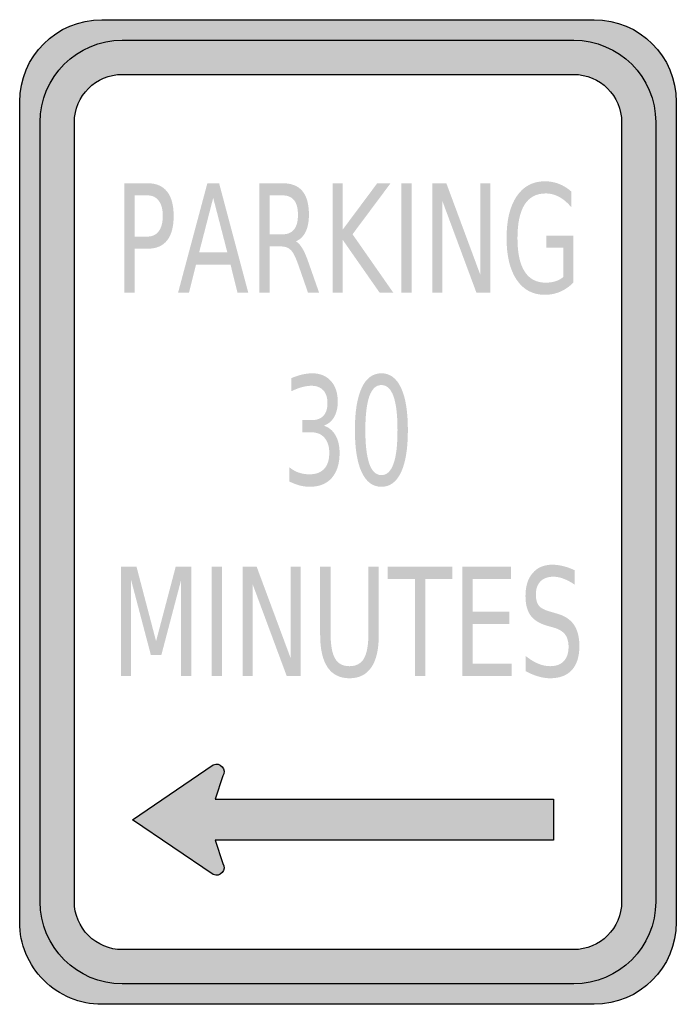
# Model space of a CAD drawing. Header units: inches. Extents: x -0.5 to 0.5, y -0.75 to 0.75.
import ezdxf

# ---------------------------------------------------------------- set-up
doc = ezdxf.new("R2010")
doc.units = ezdxf.units.IN
doc.header["$MEASUREMENT"] = 0

msp = doc.modelspace()

# ---------------------------------------------------------------- hatches: boundary and pattern name
h = msp.add_hatch(color=7)
edge = h.paths.add_edge_path()
edge.add_spline(control_points=[(-0.5, 0.625), (-0.5, 0.694), (-0.444, 0.75), (-0.375, 0.75)], knot_values=[0, 0, 0, 0, 1, 1, 1, 1], degree=3, periodic=0)
edge.add_line((-0.375, 0.75), (0.375, 0.75))
edge.add_spline(control_points=[(0.375, 0.75), (0.444, 0.75), (0.5, 0.694), (0.5, 0.625)], knot_values=[0, 0, 0, 0, 1, 1, 1, 1], degree=3, periodic=0)
edge.add_line((0.5, 0.625), (0.5, -0.625))
edge.add_spline(control_points=[(0.5, -0.625), (0.5, -0.694), (0.444, -0.75), (0.375, -0.75)], knot_values=[0, 0, 0, 0, 1, 1, 1, 1], degree=3, periodic=0)
edge.add_line((0.375, -0.75), (-0.375, -0.75))
edge.add_spline(control_points=[(-0.375, -0.75), (-0.4082, -0.75), (-0.4399, -0.7368), (-0.4634, -0.7134), (-0.4868, -0.6899), (-0.5, -0.6582), (-0.5, -0.625)], knot_values=[0, 0, 0, 0, 1, 1, 1, 2, 2, 2, 2], degree=3, periodic=0)
edge.add_line((-0.5, -0.625), (-0.5, 0.625))
edge = h.paths.add_edge_path(flags=0)
edge.add_spline(control_points=[(0.3437, 0.6667), (0.384, 0.6667), (0.4167, 0.634), (0.4167, 0.5937)], knot_values=[0, 0, 0, 0, 1, 1, 1, 1], degree=3, periodic=0)
edge.add_line((0.4167, 0.5937), (0.4167, -0.5938))
edge.add_spline(control_points=[(0.4167, -0.5938), (0.4167, -0.634), (0.384, -0.6667), (0.3437, -0.6667)], knot_values=[0, 0, 0, 0, 1, 1, 1, 1], degree=3, periodic=0)
edge.add_line((0.3437, -0.6667), (-0.3438, -0.6667))
edge.add_spline(control_points=[(-0.3438, -0.6667), (-0.3631, -0.6667), (-0.3816, -0.659), (-0.3953, -0.6453), (-0.409, -0.6316), (-0.4167, -0.6131), (-0.4167, -0.5938)], knot_values=[0, 0, 0, 0, 1, 1, 1, 2, 2, 2, 2], degree=3, periodic=0)
edge.add_line((-0.4167, -0.5938), (-0.4167, 0.5937))
edge.add_spline(control_points=[(-0.4167, 0.5937), (-0.4167, 0.634), (-0.384, 0.6667), (-0.3438, 0.6667)], knot_values=[0, 0, 0, 0, 1, 1, 1, 1], degree=3, periodic=0)
edge.add_line((-0.3438, 0.6667), (0.3437, 0.6667))
h = msp.add_hatch(color=7)
edge = h.paths.add_edge_path()
edge.add_spline(control_points=[(-0.3438, 0.7187), (-0.3769, 0.7187), (-0.4087, 0.7056), (-0.4321, 0.6821), (-0.4556, 0.6587), (-0.4688, 0.6269), (-0.4688, 0.5937)], knot_values=[0, 0, 0, 0, 1, 1, 1, 2, 2, 2, 2], degree=3, periodic=0)
edge.add_line((-0.4688, 0.5937), (-0.4688, -0.5938))
edge.add_spline(control_points=[(-0.4688, -0.5938), (-0.4688, -0.6628), (-0.4128, -0.7188), (-0.3438, -0.7188)], knot_values=[0, 0, 0, 0, 1, 1, 1, 1], degree=3, periodic=0)
edge.add_line((-0.3438, -0.7188), (0.3437, -0.7188))
edge.add_spline(control_points=[(0.3437, -0.7188), (0.4128, -0.7188), (0.4687, -0.6628), (0.4687, -0.5938)], knot_values=[0, 0, 0, 0, 1, 1, 1, 1], degree=3, periodic=0)
edge.add_line((0.4687, -0.5938), (0.4687, 0.5937))
edge.add_spline(control_points=[(0.4687, 0.5937), (0.4687, 0.6269), (0.4556, 0.6587), (0.4321, 0.6821), (0.4087, 0.7056), (0.3769, 0.7187), (0.3437, 0.7187)], knot_values=[0, 0, 0, 0, 1, 1, 1, 2, 2, 2, 2], degree=3, periodic=0)
edge.add_line((0.3437, 0.7187), (-0.3438, 0.7187))
edge = h.paths.add_edge_path(flags=0)
edge.add_spline(control_points=[(-0.3438, 0.6667), (-0.384, 0.6667), (-0.4167, 0.634), (-0.4167, 0.5937)], knot_values=[0, 0, 0, 0, 1, 1, 1, 1], degree=3, periodic=0)
edge.add_line((-0.4167, 0.5937), (-0.4167, -0.5938))
edge.add_spline(control_points=[(-0.4167, -0.5938), (-0.4167, -0.6131), (-0.409, -0.6316), (-0.3953, -0.6453), (-0.3816, -0.659), (-0.3631, -0.6667), (-0.3438, -0.6667)], knot_values=[0, 0, 0, 0, 1, 1, 1, 2, 2, 2, 2], degree=3, periodic=0)
edge.add_line((-0.3438, -0.6667), (0.3437, -0.6667))
edge.add_spline(control_points=[(0.3437, -0.6667), (0.3631, -0.6667), (0.3816, -0.659), (0.3953, -0.6453), (0.409, -0.6316), (0.4167, -0.6131), (0.4167, -0.5938)], knot_values=[0, 0, 0, 0, 1, 1, 1, 2, 2, 2, 2], degree=3, periodic=0)
edge.add_line((0.4167, -0.5938), (0.4167, 0.5937))
edge.add_spline(control_points=[(0.4167, 0.5937), (0.4167, 0.634), (0.384, 0.6667), (0.3437, 0.6667)], knot_values=[0, 0, 0, 0, 1, 1, 1, 1], degree=3, periodic=0)
edge.add_line((0.3437, 0.6667), (-0.3438, 0.6667))
h = msp.add_hatch(color=7)
edge = h.paths.add_edge_path()
edge.add_line((-0.3408, 0.5008), (-0.3052, 0.5008))
edge.add_spline(control_points=[(-0.3052, 0.5008), (-0.2921, 0.5008), (-0.2822, 0.4966), (-0.2755, 0.4881), (-0.2688, 0.4797), (-0.2655, 0.4673), (-0.2655, 0.451), (-0.2655, 0.4346), (-0.2688, 0.4221), (-0.2755, 0.4137), (-0.2822, 0.4053), (-0.2921, 0.4011), (-0.3052, 0.4011)], knot_values=[0, 0, 0, 0, 1, 1, 1, 2, 2, 2, 3, 3, 3, 4, 4, 4, 4], degree=3, periodic=0)
edge.add_line((-0.3052, 0.4011), (-0.325, 0.4011))
edge.add_line((-0.325, 0.4011), (-0.325, 0.3341))
edge.add_line((-0.325, 0.3341), (-0.3408, 0.3341))
edge.add_line((-0.3408, 0.3341), (-0.3408, 0.5008))
edge = h.paths.add_edge_path(flags=0)
edge.add_line((-0.325, 0.4823), (-0.325, 0.4196))
edge.add_line((-0.325, 0.4196), (-0.3052, 0.4196))
edge.add_spline(control_points=[(-0.3052, 0.4196), (-0.2978, 0.4196), (-0.2922, 0.4224), (-0.2882, 0.4278), (-0.2841, 0.4332), (-0.2821, 0.441), (-0.2821, 0.451), (-0.2821, 0.461), (-0.2841, 0.4687), (-0.2882, 0.4741), (-0.2922, 0.4796), (-0.2978, 0.4823), (-0.3052, 0.4823)], knot_values=[0, 0, 0, 0, 1, 1, 1, 2, 2, 2, 3, 3, 3, 4, 4, 4, 4], degree=3, periodic=0)
edge.add_line((-0.3052, 0.4823), (-0.325, 0.4823))
h = msp.add_hatch(color=7)
h.paths.add_polyline_path([(-0.2142, 0.5008), (-0.1963, 0.5008), (-0.1519, 0.3341), (-0.1683, 0.3341), (-0.1789, 0.3769), (-0.2315, 0.3769), (-0.2421, 0.3341), (-0.2588, 0.3341), (-0.2142, 0.5008)])
h.paths.add_polyline_path([(-0.2053, 0.4786), (-0.2267, 0.3956), (-0.1838, 0.3956), (-0.2053, 0.4786)], flags=0)
h = msp.add_hatch(color=7)
edge = h.paths.add_edge_path()
edge.add_spline(control_points=[(-0.0795, 0.4123), (-0.0761, 0.4106), (-0.0728, 0.4071), (-0.0696, 0.4018), (-0.0664, 0.3964), (-0.0632, 0.3891), (-0.06, 0.3797)], knot_values=[0, 0, 0, 0, 1, 1, 1, 2, 2, 2, 2], degree=3, periodic=0)
edge.add_line((-0.06, 0.3797), (-0.044, 0.3341))
edge.add_line((-0.044, 0.3341), (-0.0609, 0.3341))
edge.add_line((-0.0609, 0.3341), (-0.0758, 0.3769))
edge.add_spline(control_points=[(-0.0758, 0.3769), (-0.0797, 0.388), (-0.0834, 0.3955), (-0.0871, 0.3991), (-0.0907, 0.4027), (-0.0956, 0.4046), (-0.1019, 0.4046)], knot_values=[0, 0, 0, 0, 1, 1, 1, 2, 2, 2, 2], degree=3, periodic=0)
edge.add_line((-0.1019, 0.4046), (-0.1191, 0.4046))
edge.add_line((-0.1191, 0.4046), (-0.1191, 0.3341))
edge.add_line((-0.1191, 0.3341), (-0.1348, 0.3341))
edge.add_line((-0.1348, 0.3341), (-0.1348, 0.5008))
edge.add_line((-0.1348, 0.5008), (-0.0992, 0.5008))
edge.add_spline(control_points=[(-0.0992, 0.5008), (-0.0859, 0.5008), (-0.0759, 0.4968), (-0.0694, 0.4889), (-0.0628, 0.4809), (-0.0595, 0.4689), (-0.0595, 0.4528), (-0.0595, 0.4423), (-0.0612, 0.4336), (-0.0646, 0.4267), (-0.068, 0.4198), (-0.073, 0.415), (-0.0795, 0.4123)], knot_values=[0, 0, 0, 0, 1, 1, 1, 2, 2, 2, 3, 3, 3, 4, 4, 4, 4], degree=3, periodic=0)
edge = h.paths.add_edge_path(flags=0)
edge.add_line((-0.1191, 0.4823), (-0.1191, 0.4231))
edge.add_line((-0.1191, 0.4231), (-0.0992, 0.4231))
edge.add_spline(control_points=[(-0.0992, 0.4231), (-0.0916, 0.4231), (-0.0859, 0.4256), (-0.082, 0.4306), (-0.0781, 0.4357), (-0.0762, 0.443), (-0.0762, 0.4528), (-0.0762, 0.4625), (-0.0781, 0.4699), (-0.082, 0.4748), (-0.0859, 0.4798), (-0.0916, 0.4823), (-0.0992, 0.4823)], knot_values=[0, 0, 0, 0, 1, 1, 1, 2, 2, 2, 3, 3, 3, 4, 4, 4, 4], degree=3, periodic=0)
edge.add_line((-0.0992, 0.4823), (-0.1191, 0.4823))
for points in [[(-0.0236, 0.5008), (-0.0079, 0.5008), (-0.0079, 0.4304), (0.0445, 0.5008), (0.0648, 0.5008), (0.0069, 0.4231), (0.069, 0.3341), (0.0482, 0.3341), (-0.0079, 0.4144), (-0.0079, 0.3341), (-0.0236, 0.3341), (-0.0236, 0.5008)], [(0.0813, 0.5008), (0.0971, 0.5008), (0.0971, 0.3341), (0.0813, 0.3341), (0.0813, 0.5008)], [(0.1285, 0.5008), (0.1498, 0.5008), (0.2015, 0.3614), (0.2015, 0.5008), (0.2168, 0.5008), (0.2168, 0.3341), (0.1956, 0.3341), (0.1438, 0.4736), (0.1438, 0.3341), (0.1285, 0.3341), (0.1285, 0.5008)], [(-0.3456, -0.0833), (-0.3221, -0.0833), (-0.2923, -0.1968), (-0.2624, -0.0833), (-0.2388, -0.0833), (-0.2388, -0.25), (-0.2542, -0.25), (-0.2542, -0.1037), (-0.2843, -0.218), (-0.3002, -0.218), (-0.3303, -0.1037), (-0.3303, -0.25), (-0.3456, -0.25), (-0.3456, -0.0833)], [(-0.2075, -0.0833), (-0.1917, -0.0833), (-0.1917, -0.25), (-0.2075, -0.25), (-0.2075, -0.0833)], [(-0.1603, -0.0833), (-0.1391, -0.0833), (-0.0873, -0.2228), (-0.0873, -0.0833), (-0.072, -0.0833), (-0.072, -0.25), (-0.0933, -0.25), (-0.145, -0.1106), (-0.145, -0.25), (-0.1603, -0.25), (-0.1603, -0.0833)], [(0.0604, -0.0833), (0.1591, -0.0833), (0.1591, -0.1023), (0.1176, -0.1023), (0.1176, -0.25), (0.1018, -0.25), (0.1018, -0.1023), (0.0604, -0.1023), (0.0604, -0.0833)], [(0.1743, -0.0833), (0.2481, -0.0833), (0.2481, -0.1023), (0.1901, -0.1023), (0.1901, -0.1517), (0.2456, -0.1517), (0.2456, -0.1706), (0.1901, -0.1706), (0.1901, -0.231), (0.2495, -0.231), (0.2495, -0.25), (0.1743, -0.25), (0.1743, -0.0833)]]:
    msp.add_hatch(color=7).paths.add_polyline_path(points)
h = msp.add_hatch(color=7)
edge = h.paths.add_edge_path()
edge.add_line((0.3278, 0.3579), (0.3278, 0.4027))
edge.add_line((0.3278, 0.4027), (0.302, 0.4027))
edge.add_line((0.302, 0.4027), (0.302, 0.4212))
edge.add_line((0.302, 0.4212), (0.3434, 0.4212))
edge.add_line((0.3434, 0.4212), (0.3434, 0.3496))
edge.add_spline(control_points=[(0.3434, 0.3496), (0.3373, 0.3435), (0.3306, 0.3388), (0.3232, 0.3356), (0.3159, 0.3325), (0.3081, 0.3309), (0.2997, 0.3309), (0.2815, 0.3309), (0.2672, 0.3385), (0.2569, 0.3537), (0.2466, 0.3689), (0.2415, 0.3901), (0.2415, 0.4173), (0.2415, 0.4445), (0.2466, 0.4658), (0.2569, 0.481), (0.2672, 0.4962), (0.2815, 0.5038), (0.2997, 0.5038), (0.3073, 0.5038), (0.3145, 0.5025), (0.3214, 0.4998), (0.3282, 0.4971), (0.3346, 0.4932), (0.3403, 0.488)], knot_values=[0, 0, 0, 0, 1, 1, 1, 2, 2, 2, 3, 3, 3, 4, 4, 4, 5, 5, 5, 6, 6, 6, 7, 7, 7, 8, 8, 8, 8], degree=3, periodic=0)
edge.add_line((0.3403, 0.488), (0.3403, 0.464))
edge.add_spline(control_points=[(0.3403, 0.464), (0.3345, 0.471), (0.3283, 0.4764), (0.3218, 0.4799), (0.3152, 0.4835), (0.3083, 0.4853), (0.301, 0.4853), (0.2868, 0.4853), (0.2761, 0.4796), (0.2689, 0.4682), (0.2617, 0.4568), (0.2581, 0.4398), (0.2581, 0.4173), (0.2581, 0.3948), (0.2617, 0.3779), (0.2689, 0.3665), (0.2761, 0.3551), (0.2868, 0.3494), (0.301, 0.3494), (0.3066, 0.3494), (0.3116, 0.3501), (0.316, 0.3515), (0.3203, 0.3529), (0.3243, 0.355), (0.3278, 0.3579)], knot_values=[0, 0, 0, 0, 1, 1, 1, 2, 2, 2, 3, 3, 3, 4, 4, 4, 5, 5, 5, 6, 6, 6, 7, 7, 7, 8, 8, 8, 8], degree=3, periodic=0)
h = msp.add_hatch(color=7)
edge = h.paths.add_edge_path()
edge.add_spline(control_points=[(-0.0369, 0.1315), (-0.0293, 0.1292), (-0.0234, 0.1244), (-0.0192, 0.1171), (-0.0149, 0.1098), (-0.0128, 0.1008), (-0.0128, 0.0901), (-0.0128, 0.0736), (-0.0168, 0.0609), (-0.0247, 0.0519), (-0.0326, 0.0429), (-0.0439, 0.0384), (-0.0585, 0.0384), (-0.0633, 0.0384), (-0.0684, 0.0391), (-0.0736, 0.0404), (-0.0788, 0.0418), (-0.0841, 0.0439), (-0.0896, 0.0466)], knot_values=[0, 0, 0, 0, 1, 1, 1, 2, 2, 2, 3, 3, 3, 4, 4, 4, 5, 5, 5, 6, 6, 6, 6], degree=3, periodic=0)
edge.add_line((-0.0896, 0.0466), (-0.0896, 0.0684))
edge.add_spline(control_points=[(-0.0896, 0.0684), (-0.0853, 0.0648), (-0.0805, 0.062), (-0.0753, 0.0601), (-0.07, 0.0583), (-0.0646, 0.0574), (-0.0589, 0.0574), (-0.049, 0.0574), (-0.0415, 0.0601), (-0.0363, 0.0657), (-0.0311, 0.0713), (-0.0285, 0.0794), (-0.0285, 0.0901), (-0.0285, 0.0999), (-0.0309, 0.1076), (-0.0358, 0.1131), (-0.0406, 0.1187), (-0.0473, 0.1214), (-0.0559, 0.1214)], knot_values=[0, 0, 0, 0, 1, 1, 1, 2, 2, 2, 3, 3, 3, 4, 4, 4, 5, 5, 5, 6, 6, 6, 6], degree=3, periodic=0)
edge.add_line((-0.0559, 0.1214), (-0.0695, 0.1214))
edge.add_line((-0.0695, 0.1214), (-0.0695, 0.14))
edge.add_line((-0.0695, 0.14), (-0.0552, 0.14))
edge.add_spline(control_points=[(-0.0552, 0.14), (-0.0475, 0.14), (-0.0415, 0.1422), (-0.0374, 0.1466), (-0.0333, 0.151), (-0.0313, 0.1574), (-0.0313, 0.1657), (-0.0313, 0.1743), (-0.0334, 0.1809), (-0.0376, 0.1854), (-0.0419, 0.19), (-0.048, 0.1923), (-0.0559, 0.1923), (-0.0602, 0.1923), (-0.0648, 0.1916), (-0.0698, 0.1903), (-0.0747, 0.189), (-0.0802, 0.1869), (-0.0861, 0.1841)], knot_values=[0, 0, 0, 0, 1, 1, 1, 2, 2, 2, 3, 3, 3, 4, 4, 4, 5, 5, 5, 6, 6, 6, 6], degree=3, periodic=0)
edge.add_line((-0.0861, 0.1841), (-0.0861, 0.2041))
edge.add_spline(control_points=[(-0.0861, 0.2041), (-0.0801, 0.2065), (-0.0745, 0.2083), (-0.0693, 0.2095), (-0.064, 0.2107), (-0.0591, 0.2113), (-0.0545, 0.2113), (-0.0425, 0.2113), (-0.033, 0.2074), (-0.026, 0.1996), (-0.019, 0.1918), (-0.0156, 0.1813), (-0.0156, 0.1681), (-0.0156, 0.1589), (-0.0174, 0.1511), (-0.0211, 0.1447), (-0.0248, 0.1383), (-0.0301, 0.1339), (-0.0369, 0.1315)], knot_values=[0, 0, 0, 0, 1, 1, 1, 2, 2, 2, 3, 3, 3, 4, 4, 4, 5, 5, 5, 6, 6, 6, 6], degree=3, periodic=0)
h = msp.add_hatch(color=7)
edge = h.paths.add_edge_path()
edge.add_spline(control_points=[(0.0509, 0.2113), (0.0639, 0.2113), (0.0739, 0.2039), (0.0808, 0.1891), (0.0877, 0.1744), (0.0912, 0.1529), (0.0912, 0.1248), (0.0912, 0.0967), (0.0877, 0.0753), (0.0808, 0.0605), (0.0739, 0.0458), (0.0639, 0.0384), (0.0509, 0.0384), (0.0378, 0.0384), (0.0278, 0.0458), (0.0209, 0.0605), (0.014, 0.0753), (0.0105, 0.0967), (0.0105, 0.1248), (0.0105, 0.1529), (0.014, 0.1744), (0.0209, 0.1891), (0.0278, 0.2039), (0.0378, 0.2113), (0.0509, 0.2113)], knot_values=[0, 0, 0, 0, 1, 1, 1, 2, 2, 2, 3, 3, 3, 4, 4, 4, 5, 5, 5, 6, 6, 6, 7, 7, 7, 8, 8, 8, 8], degree=3, periodic=0)
edge = h.paths.add_edge_path(flags=0)
edge.add_spline(control_points=[(0.0509, 0.1934), (0.0427, 0.1934), (0.0366, 0.1877), (0.0325, 0.1763), (0.0285, 0.1649), (0.0264, 0.1477), (0.0264, 0.1248), (0.0264, 0.1019), (0.0285, 0.0848), (0.0325, 0.0734), (0.0366, 0.0619), (0.0427, 0.0562), (0.0509, 0.0562), (0.059, 0.0562), (0.0652, 0.0619), (0.0693, 0.0734), (0.0734, 0.0848), (0.0754, 0.1019), (0.0754, 0.1248), (0.0754, 0.1477), (0.0734, 0.1649), (0.0693, 0.1763), (0.0652, 0.1877), (0.059, 0.1934), (0.0509, 0.1934)], knot_values=[0, 0, 0, 0, 1, 1, 1, 2, 2, 2, 3, 3, 3, 4, 4, 4, 5, 5, 5, 6, 6, 6, 7, 7, 7, 8, 8, 8, 8], degree=3, periodic=0)
h = msp.add_hatch(color=7)
edge = h.paths.add_edge_path()
edge.add_line((-0.0424, -0.0833), (-0.0265, -0.0833))
edge.add_line((-0.0265, -0.0833), (-0.0265, -0.1846))
edge.add_spline(control_points=[(-0.0265, -0.1846), (-0.0265, -0.2025), (-0.0243, -0.2153), (-0.0197, -0.2232), (-0.0152, -0.231), (-0.0079, -0.2349), (0.0023, -0.2349), (0.0124, -0.2349), (0.0197, -0.231), (0.0243, -0.2232), (0.0288, -0.2153), (0.0311, -0.2025), (0.0311, -0.1846)], knot_values=[0, 0, 0, 0, 1, 1, 1, 2, 2, 2, 3, 3, 3, 4, 4, 4, 4], degree=3, periodic=0)
edge.add_line((0.0311, -0.1846), (0.0311, -0.0833))
edge.add_line((0.0311, -0.0833), (0.0469, -0.0833))
edge.add_line((0.0469, -0.0833), (0.0469, -0.1874))
edge.add_spline(control_points=[(0.0469, -0.1874), (0.0469, -0.2091), (0.0432, -0.2255), (0.0356, -0.2366), (0.0281, -0.2477), (0.017, -0.2533), (0.0023, -0.2533), (-0.0124, -0.2533), (-0.0236, -0.2477), (-0.0311, -0.2366), (-0.0386, -0.2255), (-0.0424, -0.2091), (-0.0424, -0.1874)], knot_values=[0, 0, 0, 0, 1, 1, 1, 2, 2, 2, 3, 3, 3, 4, 4, 4, 4], degree=3, periodic=0)
edge.add_line((-0.0424, -0.1874), (-0.0424, -0.0833))
h = msp.add_hatch(color=7)
edge = h.paths.add_edge_path()
edge.add_line((0.3454, -0.0888), (0.3454, -0.1108))
edge.add_spline(control_points=[(0.3454, -0.1108), (0.3394, -0.1067), (0.3337, -0.1037), (0.3284, -0.1017), (0.3231, -0.0996), (0.3179, -0.0986), (0.313, -0.0986), (0.3044, -0.0986), (0.2978, -0.101), (0.2931, -0.1058), (0.2884, -0.1105), (0.2861, -0.1173), (0.2861, -0.1261), (0.2861, -0.1335), (0.2877, -0.139), (0.2908, -0.1428), (0.2939, -0.1465), (0.2997, -0.1496), (0.3084, -0.1519)], knot_values=[0, 0, 0, 0, 1, 1, 1, 2, 2, 2, 3, 3, 3, 4, 4, 4, 5, 5, 5, 6, 6, 6, 6], degree=3, periodic=0)
edge.add_line((0.3084, -0.1519), (0.3179, -0.1547))
edge.add_spline(control_points=[(0.3179, -0.1547), (0.3297, -0.1579), (0.3384, -0.1635), (0.344, -0.1716), (0.3496, -0.1797), (0.3524, -0.1905), (0.3524, -0.204), (0.3524, -0.2202), (0.3486, -0.2324), (0.341, -0.2407), (0.3334, -0.2491), (0.3223, -0.2533), (0.3077, -0.2533), (0.3022, -0.2533), (0.2963, -0.2524), (0.2901, -0.2506), (0.2838, -0.2488), (0.2774, -0.2461), (0.2707, -0.2426)], knot_values=[0, 0, 0, 0, 1, 1, 1, 2, 2, 2, 3, 3, 3, 4, 4, 4, 5, 5, 5, 6, 6, 6, 6], degree=3, periodic=0)
edge.add_line((0.2707, -0.2426), (0.2707, -0.2194))
edge.add_spline(control_points=[(0.2707, -0.2194), (0.2771, -0.2246), (0.2834, -0.2284), (0.2896, -0.231), (0.2957, -0.2336), (0.3017, -0.2349), (0.3077, -0.2349), (0.3167, -0.2349), (0.3237, -0.2324), (0.3285, -0.2274), (0.3334, -0.2223), (0.3359, -0.2151), (0.3359, -0.2057), (0.3359, -0.1975), (0.3341, -0.1911), (0.3306, -0.1865), (0.3271, -0.1819), (0.3213, -0.1784), (0.3133, -0.1761)], knot_values=[0, 0, 0, 0, 1, 1, 1, 2, 2, 2, 3, 3, 3, 4, 4, 4, 5, 5, 5, 6, 6, 6, 6], degree=3, periodic=0)
edge.add_line((0.3133, -0.1761), (0.3037, -0.1734))
edge.add_spline(control_points=[(0.3037, -0.1734), (0.2919, -0.1701), (0.2834, -0.1648), (0.2781, -0.1577), (0.2729, -0.1505), (0.2703, -0.1406), (0.2703, -0.1279), (0.2703, -0.1132), (0.2739, -0.1015), (0.2812, -0.0931), (0.2884, -0.0846), (0.2984, -0.0803), (0.3112, -0.0803), (0.3167, -0.0803), (0.3222, -0.081), (0.3279, -0.0825), (0.3336, -0.0839), (0.3394, -0.086), (0.3454, -0.0888)], knot_values=[0, 0, 0, 0, 1, 1, 1, 2, 2, 2, 3, 3, 3, 4, 4, 4, 5, 5, 5, 6, 6, 6, 6], degree=3, periodic=0)
h = msp.add_hatch(color=7)
edge = h.paths.add_edge_path()
edge.add_line((-0.3281, -0.4688), (-0.2051, -0.3851))
edge.add_spline(control_points=[(-0.2051, -0.3851), (-0.2004, -0.383), (-0.1949, -0.3843), (-0.1916, -0.3882), (-0.1883, -0.3922), (-0.1879, -0.3978), (-0.1906, -0.4021)], knot_values=[0, 0, 0, 0, 1, 1, 1, 2, 2, 2, 2], degree=3, periodic=0)
edge.add_line((-0.1906, -0.4021), (-0.2025, -0.4375))
edge.add_line((-0.2025, -0.4375), (0.3132, -0.4375))
edge.add_line((0.3132, -0.4375), (0.3132, -0.5))
edge.add_line((0.3132, -0.5), (-0.2025, -0.5))
edge.add_line((-0.2025, -0.5), (-0.1906, -0.5354))
edge.add_spline(control_points=[(-0.1906, -0.5354), (-0.1879, -0.5397), (-0.1883, -0.5454), (-0.1916, -0.5493), (-0.1949, -0.5532), (-0.2004, -0.5545), (-0.2051, -0.5525)], knot_values=[0, 0, 0, 0, 1, 1, 1, 2, 2, 2, 2], degree=3, periodic=0)
edge.add_line((-0.2051, -0.5525), (-0.3281, -0.4688))

# ---------------------------------------------------------------- linework, layer by layer
at = {"color": 7}
for points in [[(-0.375, 0.75), (0.375, 0.75)], [(-0.3438, 0.7187), (0.3437, 0.7187)], [(-0.3438, 0.6667), (0.3437, 0.6667)], [(-0.5, -0.625), (-0.5, 0.625)], [(0.5, 0.625), (0.5, -0.625)], [(-0.4688, -0.5938), (-0.4688, 0.5937)], [(-0.4167, -0.5938), (-0.4167, 0.5937)], [(0.4167, 0.5937), (0.4167, -0.5938)], [(0.4687, 0.5937), (0.4687, -0.5938)], [(-0.3281, -0.4688), (-0.2051, -0.3851)], [(-0.1906, -0.4021), (-0.2025, -0.4375), (0.3132, -0.4375), (0.3132, -0.5), (-0.2025, -0.5), (-0.1906, -0.5354)], [(-0.2051, -0.5525), (-0.3281, -0.4688)], [(0.3437, -0.6667), (-0.3438, -0.6667)], [(0.3437, -0.7188), (-0.3438, -0.7188)], [(0.375, -0.75), (-0.375, -0.75)]]:
    msp.add_lwpolyline(points, dxfattribs=at)
for points in [[(-0.5, 0.625), (-0.5, 0.694), (-0.444, 0.75), (-0.375, 0.75)], [(0.375, 0.75), (0.444, 0.75), (0.5, 0.694), (0.5, 0.625)], [(-0.4688, 0.5937), (-0.4688, 0.6628), (-0.4128, 0.7187), (-0.3438, 0.7187)], [(0.3437, 0.7187), (0.4128, 0.7187), (0.4687, 0.6628), (0.4687, 0.5937)], [(-0.4167, 0.5937), (-0.4167, 0.634), (-0.384, 0.6667), (-0.3438, 0.6667)], [(0.3437, 0.6667), (0.384, 0.6667), (0.4167, 0.634), (0.4167, 0.5937)], [(-0.3438, -0.7188), (-0.4128, -0.7188), (-0.4688, -0.6628), (-0.4688, -0.5938)], [(0.4687, -0.5938), (0.4687, -0.6628), (0.4128, -0.7188), (0.3437, -0.7188)], [(0.4167, -0.5938), (0.4167, -0.634), (0.384, -0.6667), (0.3437, -0.6667)], [(0.5, -0.625), (0.5, -0.694), (0.444, -0.75), (0.375, -0.75)]]:
    msp.add_open_spline(points, degree=3, dxfattribs=at)
for points in [[(-0.2051, -0.3851), (-0.2004, -0.383), (-0.1949, -0.3843), (-0.1916, -0.3882), (-0.1883, -0.3922), (-0.1879, -0.3978), (-0.1906, -0.4021)], [(-0.1906, -0.5354), (-0.1879, -0.5397), (-0.1883, -0.5454), (-0.1916, -0.5493), (-0.1949, -0.5532), (-0.2004, -0.5545), (-0.2051, -0.5525)], [(-0.3438, -0.6667), (-0.3631, -0.6667), (-0.3816, -0.659), (-0.3953, -0.6453), (-0.409, -0.6316), (-0.4167, -0.6131), (-0.4167, -0.5938)], [(-0.375, -0.75), (-0.4082, -0.75), (-0.4399, -0.7368), (-0.4634, -0.7134), (-0.4868, -0.6899), (-0.5, -0.6582), (-0.5, -0.625)]]:
    msp.add_open_spline(points, degree=3, knots=[0, 0, 0, 0, 1, 1, 1, 2, 2, 2, 2], dxfattribs=at)

doc.saveas('drawing.dxf')
